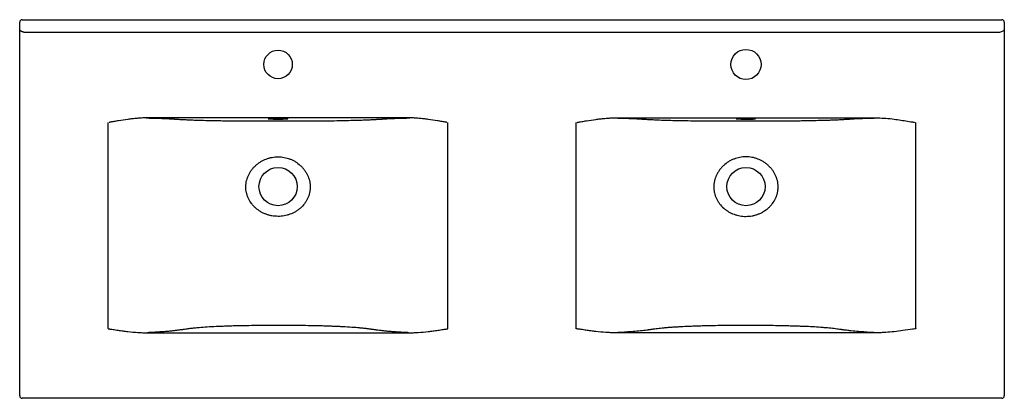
# Model space of a CAD drawing. Header units: millimetres. Extents: x 4402.57 to 4403.78, y 2695.63 to 2696.1.
import ezdxf

# ---------------------------------------------------------------- set-up
doc = ezdxf.new("R2010")
doc.units = ezdxf.units.MM
doc.layers.add('SANINDUSA', color=3, linetype='Continuous')

msp = doc.modelspace()

# ---------------------------------------------------------------- linework, layer by layer
at = {"layer": 'SANINDUSA'}
for p, q in [((4402.5691, 2696.0842), (4402.5691, 2696.0931)), ((4402.5721, 2696.0961), (4403.7761, 2696.0961)), ((4403.7791, 2696.0931), (4403.7791, 2696.0842)), ((4402.5691, 2696.0782), (4402.5691, 2696.0842)), ((4402.5691, 2695.6341), (4402.5691, 2696.0782)), ((4403.7721, 2696.0805), (4402.5761, 2696.0805)), ((4403.7791, 2696.0842), (4403.7791, 2696.0782)), ((4403.7791, 2696.0782), (4403.7791, 2695.6341)), ((4402.6778, 2695.7166), (4402.6778, 2695.9698)), ((4403.0486, 2695.9754), (4402.7245, 2695.9754)), ((4403.0954, 2695.7165), (4403.0954, 2695.9698)), ((4403.2528, 2695.7166), (4403.2528, 2695.9698)), ((4403.2995, 2695.9754), (4403.6237, 2695.9754)), ((4403.6704, 2695.7166), (4403.6704, 2695.9698)), ((4402.7263, 2695.7116), (4403.0469, 2695.7116)), ((4403.6219, 2695.7116), (4403.3013, 2695.7116)), ((4403.7761, 2695.6311), (4402.5721, 2695.6311))]:
    msp.add_line(p, q, dxfattribs=at)
at = {"layer": 'SANINDUSA', "flags": 128}
for points in [[(4402.8746, 2695.9745), (4402.8748, 2695.9745), (4402.8753, 2695.9746), (4402.8762, 2695.9746), (4402.8774, 2695.9747), (4402.8789, 2695.9748), (4402.8806, 2695.9748), (4402.8825, 2695.9748), (4402.8845, 2695.9749), (4402.8866, 2695.9749), (4402.8887, 2695.9749), (4402.8907, 2695.9748), (4402.8926, 2695.9748), (4402.8943, 2695.9748), (4402.8958, 2695.9747), (4402.897, 2695.9746), (4402.8978, 2695.9746), (4402.8984, 2695.9745), (4402.8985, 2695.9745)], [(4403.4735, 2695.9745), (4403.4734, 2695.9745), (4403.4728, 2695.9746), (4403.472, 2695.9746), (4403.4708, 2695.9747), (4403.4693, 2695.9748), (4403.4676, 2695.9748), (4403.4657, 2695.9748), (4403.4637, 2695.9749), (4403.4616, 2695.9749), (4403.4595, 2695.9749), (4403.4575, 2695.9748), (4403.4556, 2695.9748), (4403.4539, 2695.9748), (4403.4524, 2695.9747), (4403.4512, 2695.9746), (4403.4503, 2695.9746), (4403.4498, 2695.9745), (4403.4496, 2695.9745)]]:
    msp.add_lwpolyline(points, dxfattribs=at)
at = {"layer": 'SANINDUSA'}
for centre, radius in [((4402.8866, 2696.0411), 0.0175), ((4403.4616, 2696.0411), 0.0185), ((4402.8866, 2695.8911), 0.0235), ((4403.4616, 2695.8911), 0.0235)]:
    msp.add_circle(centre, radius, dxfattribs=at)
for centre, radius, start, end in [((4402.5721, 2696.0931), 0.003, 90, 180), ((4403.7761, 2696.0931), 0.003, 0, 90), ((4402.8837, 2696.0773), 0.1033, 264.9681, 271.5642), ((4402.8893, 2696.0749), 0.1009, 268.4516, 275.2558), ((4403.459, 2696.0843), 0.1103, 265.1723, 271.3492), ((4403.4644, 2696.0779), 0.104, 268.4514, 275.0005), ((4402.5721, 2695.6341), 0.003, 180, 270), ((4403.7761, 2695.6341), 0.003, 270, 0)]:
    msp.add_arc(centre, radius, start, end, dxfattribs=at)
for points, knots in [([(4402.5761, 2696.0805), (4402.5758, 2696.0805), (4402.5756, 2696.0805), (4402.5752, 2696.0805), (4402.5749, 2696.0805), (4402.5742, 2696.0806), (4402.5738, 2696.0807), (4402.573, 2696.0809), (4402.5725, 2696.0811), (4402.5718, 2696.0814), (4402.5714, 2696.0816), (4402.5709, 2696.0818), (4402.5708, 2696.0819), (4402.5705, 2696.0821), (4402.5704, 2696.0822), (4402.57, 2696.0825), (4402.5698, 2696.0828), (4402.5695, 2696.0831), (4402.5694, 2696.0832), (4402.5693, 2696.0834), (4402.5693, 2696.0835), (4402.5691, 2696.0838), (4402.5691, 2696.084), (4402.5691, 2696.0842)], [0, 0, 0, 0, 0.0625, 0.0625, 0.125, 0.125, 0.25, 0.25, 0.375, 0.375, 0.5, 0.5, 0.5625, 0.5625, 0.625, 0.625, 0.75, 0.75, 0.8125, 0.8125, 0.875, 0.875, 1, 1, 1, 1]), ([(4403.7791, 2696.0842), (4403.7791, 2696.0842), (4403.7791, 2696.0839), (4403.7788, 2696.0831), (4403.7775, 2696.0819), (4403.7755, 2696.081), (4403.7736, 2696.0805), (4403.7724, 2696.0805), (4403.7721, 2696.0805)], [0, 0, 0, 0, 0.001772, 0.230859, 0.45918, 0.687219, 0.905735, 1, 1, 1, 1]), ([(4402.7245, 2695.9754), (4402.724, 2695.9754), (4402.7235, 2695.9754), (4402.7226, 2695.9754), (4402.7221, 2695.9754), (4402.7207, 2695.9754), (4402.7198, 2695.9753), (4402.717, 2695.9752), (4402.7151, 2695.9751), (4402.7114, 2695.9747), (4402.7095, 2695.9745), (4402.7057, 2695.9741), (4402.7038, 2695.9739), (4402.6982, 2695.9731), (4402.6944, 2695.9725), (4402.6887, 2695.9716), (4402.6868, 2695.9713), (4402.6839, 2695.9708), (4402.6829, 2695.9707), (4402.6815, 2695.9704), (4402.681, 2695.9703), (4402.6803, 2695.9702), (4402.6801, 2695.9702), (4402.6797, 2695.9701), (4402.6796, 2695.97), (4402.6794, 2695.97), (4402.6794, 2695.97), (4402.6793, 2695.9699), (4402.6793, 2695.9699), (4402.6792, 2695.9699), (4402.6792, 2695.9699), (4402.6792, 2695.9699), (4402.6792, 2695.9698), (4402.6792, 2695.9698)], [0, 0, 0, 0, 0.03125, 0.03125, 0.0625, 0.0625, 0.125, 0.125, 0.25, 0.25, 0.375, 0.375, 0.5, 0.5, 0.75, 0.75, 0.875, 0.875, 0.9375, 0.9375, 0.96875, 0.96875, 0.984375, 0.984375, 0.992188, 0.992188, 0.996094, 0.996094, 0.998047, 0.998047, 0.999023, 0.999023, 1, 1, 1, 1]), ([(4402.7245, 2695.9754), (4402.7247, 2695.9754), (4402.7253, 2695.9754), (4402.726, 2695.9754), (4402.7268, 2695.9754), (4402.7276, 2695.9754), (4402.7284, 2695.9753), (4402.7291, 2695.9753), (4402.7299, 2695.9753), (4402.7306, 2695.9753), (4402.7314, 2695.9753), (4402.7321, 2695.9752), (4402.7329, 2695.9752), (4402.7336, 2695.9752), (4402.7343, 2695.9752), (4402.735, 2695.9752), (4402.7374, 2695.9751), (4402.7412, 2695.975), (4402.7461, 2695.9748), (4402.7507, 2695.9746), (4402.7542, 2695.9744), (4402.7567, 2695.9743), (4402.7582, 2695.9742), (4402.7593, 2695.9741), (4402.7601, 2695.974), (4402.7607, 2695.974), (4402.7612, 2695.974), (4402.7618, 2695.9739), (4402.7624, 2695.9739), (4402.7632, 2695.9738), (4402.764, 2695.9738), (4402.7651, 2695.9737), (4402.7665, 2695.9736), (4402.7692, 2695.9735), (4402.7731, 2695.9733), (4402.7787, 2695.973), (4402.7859, 2695.9728), (4402.7949, 2695.9725), (4402.8049, 2695.9723), (4402.8142, 2695.9721), (4402.8225, 2695.972), (4402.8296, 2695.9719), (4402.8353, 2695.9719), (4402.8397, 2695.9719), (4402.845, 2695.9718), (4402.8511, 2695.9718), (4402.8602, 2695.9718), (4402.8716, 2695.9717), (4402.8854, 2695.9717), (4402.8992, 2695.9717), (4402.9106, 2695.9718), (4402.9197, 2695.9718), (4402.9266, 2695.9718), (4402.9333, 2695.9719), (4402.9421, 2695.9719), (4402.9526, 2695.972), (4402.9647, 2695.9722), (4402.9761, 2695.9725), (4402.9853, 2695.9727), (4402.9927, 2695.973), (4402.9984, 2695.9732), (4403.0028, 2695.9734), (4403.006, 2695.9736), (4403.0082, 2695.9737), (4403.0099, 2695.9738), (4403.0111, 2695.9739), (4403.0119, 2695.974), (4403.0126, 2695.974), (4403.0131, 2695.974), (4403.0136, 2695.9741), (4403.0141, 2695.9741), (4403.0147, 2695.9741), (4403.0153, 2695.9742), (4403.0159, 2695.9742), (4403.0165, 2695.9743), (4403.018, 2695.9743), (4403.0204, 2695.9745), (4403.0239, 2695.9747), (4403.0278, 2695.9748), (4403.0319, 2695.975), (4403.0352, 2695.9751), (4403.0375, 2695.9751), (4403.0389, 2695.9752), (4403.0402, 2695.9752), (4403.0416, 2695.9753), (4403.043, 2695.9753), (4403.0444, 2695.9753), (4403.0458, 2695.9754), (4403.0472, 2695.9754), (4403.0482, 2695.9754), (4403.0486, 2695.9754)], [0, 0, 0, 0, 0.002237, 0.004474, 0.006711, 0.008948, 0.011186, 0.013425, 0.015664, 0.017905, 0.020148, 0.022392, 0.024639, 0.026888, 0.029139, 0.031393, 0.033651, 0.051145, 0.068758, 0.086604, 0.10479, 0.113624, 0.122707, 0.126984, 0.131719, 0.134514, 0.137309, 0.140103, 0.143914, 0.147848, 0.151906, 0.156087, 0.164098, 0.171951, 0.193435, 0.214629, 0.235675, 0.267903, 0.300098, 0.321482, 0.342999, 0.364801, 0.374765, 0.385617, 0.397369, 0.413784, 0.430585, 0.463753, 0.497237, 0.530636, 0.563663, 0.580431, 0.596921, 0.614464, 0.62979, 0.662091, 0.693815, 0.725813, 0.757811, 0.779071, 0.800432, 0.822042, 0.832489, 0.843244, 0.854321, 0.858161, 0.862449, 0.86691, 0.869854, 0.871281, 0.874447, 0.877562, 0.880627, 0.883641, 0.886606, 0.88952, 0.904634, 0.919458, 0.934052, 0.948475, 0.96279, 0.96696, 0.971118, 0.975264, 0.979401, 0.98353, 0.987653, 0.991771, 0.995886, 1, 1, 1, 1]), ([(4403.0938, 2695.9698), (4403.0938, 2695.9698), (4403.0939, 2695.9699), (4403.0939, 2695.9699), (4403.0938, 2695.9699), (4403.0938, 2695.9699), (4403.0938, 2695.9699), (4403.0937, 2695.97), (4403.0936, 2695.97), (4403.0935, 2695.97), (4403.0933, 2695.9701), (4403.093, 2695.9702), (4403.0928, 2695.9702), (4403.092, 2695.9703), (4403.0916, 2695.9704), (4403.0901, 2695.9707), (4403.0892, 2695.9708), (4403.0863, 2695.9713), (4403.0844, 2695.9716), (4403.0787, 2695.9725), (4403.0749, 2695.9731), (4403.0693, 2695.9739), (4403.0674, 2695.9741), (4403.0636, 2695.9745), (4403.0617, 2695.9747), (4403.058, 2695.9751), (4403.0561, 2695.9752), (4403.0533, 2695.9753), (4403.0524, 2695.9754), (4403.051, 2695.9754), (4403.0505, 2695.9754), (4403.0498, 2695.9754), (4403.0496, 2695.9754), (4403.0492, 2695.9754), (4403.0491, 2695.9754), (4403.0489, 2695.9754), (4403.0488, 2695.9754), (4403.0486, 2695.9754)], [0, 0, 0, 0, 0.000977, 0.000977, 0.001953, 0.001953, 0.003906, 0.003906, 0.007812, 0.007812, 0.015625, 0.015625, 0.03125, 0.03125, 0.0625, 0.0625, 0.125, 0.125, 0.25, 0.25, 0.5, 0.5, 0.625, 0.625, 0.75, 0.75, 0.875, 0.875, 0.9375, 0.9375, 0.96875, 0.96875, 0.984375, 0.984375, 0.992187, 0.992187, 1, 1, 1, 1]), ([(4403.2543, 2695.9698), (4403.2543, 2695.9698), (4403.2543, 2695.9699), (4403.2543, 2695.9699), (4403.2543, 2695.9699), (4403.2543, 2695.9699), (4403.2544, 2695.9699), (4403.2544, 2695.97), (4403.2545, 2695.97), (4403.2547, 2695.97), (4403.2548, 2695.9701), (4403.2551, 2695.9702), (4403.2554, 2695.9702), (4403.2561, 2695.9703), (4403.2566, 2695.9704), (4403.258, 2695.9707), (4403.2589, 2695.9708), (4403.2618, 2695.9713), (4403.2637, 2695.9716), (4403.2694, 2695.9725), (4403.2732, 2695.9731), (4403.2789, 2695.9739), (4403.2808, 2695.9741), (4403.2845, 2695.9745), (4403.2864, 2695.9747), (4403.2902, 2695.9751), (4403.292, 2695.9752), (4403.2948, 2695.9753), (4403.2958, 2695.9754), (4403.2972, 2695.9754), (4403.2976, 2695.9754), (4403.2983, 2695.9754), (4403.2986, 2695.9754), (4403.2989, 2695.9754), (4403.299, 2695.9754), (4403.2993, 2695.9754), (4403.2994, 2695.9754), (4403.2995, 2695.9754)], [0, 0, 0, 0, 0.000977, 0.000977, 0.001953, 0.001953, 0.003906, 0.003906, 0.007813, 0.007813, 0.015625, 0.015625, 0.03125, 0.03125, 0.0625, 0.0625, 0.125, 0.125, 0.25, 0.25, 0.5, 0.5, 0.625, 0.625, 0.75, 0.75, 0.875, 0.875, 0.9375, 0.9375, 0.96875, 0.96875, 0.984375, 0.984375, 0.992187, 0.992187, 1, 1, 1, 1]), ([(4403.2995, 2695.9754), (4403.3015, 2695.9754), (4403.3036, 2695.9753), (4403.3075, 2695.9752), (4403.3094, 2695.9752), (4403.3122, 2695.9751), (4403.3131, 2695.9751), (4403.3148, 2695.975), (4403.3157, 2695.975), (4403.3182, 2695.9749), (4403.3214, 2695.9748), (4403.3243, 2695.9746), (4403.327, 2695.9745), (4403.3283, 2695.9744), (4403.3302, 2695.9743), (4403.3308, 2695.9743), (4403.332, 2695.9742), (4403.3325, 2695.9742), (4403.3334, 2695.9741), (4403.3337, 2695.9741), (4403.3342, 2695.9741), (4403.3345, 2695.9741), (4403.335, 2695.974), (4403.3353, 2695.974), (4403.3357, 2695.974), (4403.3358, 2695.974), (4403.336, 2695.974), (4403.3361, 2695.974), (4403.3365, 2695.9739), (4403.3367, 2695.9739), (4403.3372, 2695.9739), (4403.3374, 2695.9739), (4403.3379, 2695.9738), (4403.3382, 2695.9738), (4403.3387, 2695.9738), (4403.3389, 2695.9738), (4403.3402, 2695.9737), (4403.3412, 2695.9736), (4403.3445, 2695.9734), (4403.3468, 2695.9733), (4403.3507, 2695.9732), (4403.352, 2695.9731), (4403.3547, 2695.973), (4403.3562, 2695.9729), (4403.3605, 2695.9728), (4403.3636, 2695.9727), (4403.37, 2695.9725), (4403.3742, 2695.9724), (4403.3787, 2695.9723), (4403.3805, 2695.9723), (4403.3814, 2695.9723), (4403.3841, 2695.9722), (4403.386, 2695.9722), (4403.3916, 2695.9721), (4403.3955, 2695.972), (4403.4013, 2695.972), (4403.4033, 2695.972), (4403.4073, 2695.9719), (4403.4093, 2695.9719), (4403.4124, 2695.9719), (4403.4134, 2695.9719), (4403.4155, 2695.9719), (4403.4166, 2695.9718), (4403.4187, 2695.9718), (4403.4197, 2695.9718), (4403.4219, 2695.9718), (4403.4229, 2695.9718), (4403.4282, 2695.9718), (4403.4325, 2695.9718), (4403.4453, 2695.9717), (4403.4538, 2695.9717), (4403.4667, 2695.9717), (4403.4709, 2695.9717), (4403.4774, 2695.9717), (4403.4795, 2695.9717), (4403.4838, 2695.9718), (4403.486, 2695.9718), (4403.4924, 2695.9718), (4403.4966, 2695.9718), (4403.503, 2695.9718), (4403.5051, 2695.9718), (4403.5082, 2695.9719), (4403.5092, 2695.9719), (4403.5113, 2695.9719), (4403.5123, 2695.9719), (4403.5143, 2695.9719), (4403.5153, 2695.9719), (4403.5173, 2695.9719), (4403.5184, 2695.9719), (4403.5214, 2695.972), (4403.5233, 2695.972), (4403.5273, 2695.972), (4403.5293, 2695.9721), (4403.5331, 2695.9721), (4403.5351, 2695.9721), (4403.5407, 2695.9722), (4403.5443, 2695.9723), (4403.5513, 2695.9725), (4403.5546, 2695.9726), (4403.5594, 2695.9727), (4403.561, 2695.9727), (4403.5633, 2695.9728), (4403.5641, 2695.9728), (4403.5655, 2695.9729), (4403.5663, 2695.9729), (4403.5698, 2695.973), (4403.5725, 2695.9732), (4403.5762, 2695.9733), (4403.5773, 2695.9734), (4403.5796, 2695.9735), (4403.5807, 2695.9736), (4403.5828, 2695.9737), (4403.5838, 2695.9737), (4403.585, 2695.9738), (4403.5853, 2695.9738), (4403.5857, 2695.9739), (4403.586, 2695.9739), (4403.5867, 2695.9739), (4403.5871, 2695.974), (4403.5879, 2695.974), (4403.5881, 2695.974), (4403.5887, 2695.9741), (4403.5889, 2695.9741), (4403.5897, 2695.9741), (4403.5903, 2695.9742), (4403.592, 2695.9743), (4403.5932, 2695.9744), (4403.5969, 2695.9746), (4403.5996, 2695.9747), (4403.6056, 2695.9749), (4403.6089, 2695.975), (4403.6133, 2695.9752), (4403.6142, 2695.9752), (4403.6161, 2695.9752), (4403.617, 2695.9753), (4403.6198, 2695.9753), (4403.6217, 2695.9754), (4403.6237, 2695.9754)], [0, 0, 0, 0, 0.015625, 0.015625, 0.03125, 0.03125, 0.039062, 0.039062, 0.046875, 0.046875, 0.0625, 0.078125, 0.078125, 0.09375, 0.09375, 0.101563, 0.101563, 0.109375, 0.109375, 0.113281, 0.113281, 0.117188, 0.117188, 0.121094, 0.121094, 0.123047, 0.123047, 0.125, 0.125, 0.128906, 0.128906, 0.132813, 0.132813, 0.136719, 0.136719, 0.140625, 0.140625, 0.15625, 0.15625, 0.1875, 0.1875, 0.203125, 0.203125, 0.21875, 0.21875, 0.25, 0.25, 0.28125, 0.289062, 0.289062, 0.296875, 0.296875, 0.3125, 0.3125, 0.34375, 0.34375, 0.359375, 0.359375, 0.375, 0.375, 0.382812, 0.382812, 0.390625, 0.390625, 0.398437, 0.398437, 0.40625, 0.40625, 0.4375, 0.4375, 0.5, 0.5, 0.53125, 0.53125, 0.546875, 0.546875, 0.5625, 0.5625, 0.59375, 0.59375, 0.609375, 0.609375, 0.617188, 0.617188, 0.625, 0.625, 0.632813, 0.632813, 0.640625, 0.640625, 0.65625, 0.65625, 0.671875, 0.671875, 0.6875, 0.6875, 0.71875, 0.71875, 0.75, 0.75, 0.765625, 0.765625, 0.773438, 0.773438, 0.78125, 0.78125, 0.8125, 0.8125, 0.828125, 0.828125, 0.84375, 0.84375, 0.859375, 0.859375, 0.863281, 0.863281, 0.867188, 0.867188, 0.875, 0.875, 0.878906, 0.878906, 0.882813, 0.882813, 0.890625, 0.890625, 0.90625, 0.90625, 0.9375, 0.9375, 0.96875, 0.96875, 0.976563, 0.976563, 0.984375, 0.984375, 1, 1, 1, 1]), ([(4403.6237, 2695.9754), (4403.6237, 2695.9754), (4403.627, 2695.9754), (4403.6336, 2695.9752), (4403.6431, 2695.9741), (4403.6519, 2695.9728), (4403.6588, 2695.9717), (4403.6642, 2695.9708), (4403.6669, 2695.9704), (4403.6684, 2695.9701), (4403.6686, 2695.97), (4403.6688, 2695.97), (4403.6689, 2695.9699), (4403.6689, 2695.9699), (4403.6689, 2695.9699), (4403.6689, 2695.9699), (4403.6689, 2695.9699), (4403.6689, 2695.9698), (4403.6689, 2695.9698), (4403.6689, 2695.9698), (4403.6689, 2695.9698)], [0, 0, 0, 0, 0.0000013, 0.2218834, 0.4439381, 0.6264213, 0.8089107, 0.893751, 0.9796118, 0.9871212, 0.9919641, 0.9962796, 0.997694, 0.9985737, 0.9988075, 0.9990884, 0.9993702, 0.9994325, 0.9999007, 1, 1, 1, 1]), ([(4402.8866, 2695.8545), (4402.8891, 2695.8545), (4402.8916, 2695.8547), (4402.8952, 2695.8554), (4402.8964, 2695.8557), (4402.8982, 2695.8561), (4402.8988, 2695.8563), (4402.9, 2695.8567), (4402.9006, 2695.8569), (4402.9035, 2695.858), (4402.9058, 2695.859), (4402.909, 2695.8609), (4402.91, 2695.8616), (4402.9115, 2695.8627), (4402.912, 2695.8631), (4402.913, 2695.8638), (4402.9135, 2695.8642), (4402.9158, 2695.8663), (4402.9175, 2695.8681), (4402.9197, 2695.871), (4402.9204, 2695.872), (4402.9214, 2695.8736), (4402.9217, 2695.8742), (4402.9223, 2695.8753), (4402.9226, 2695.8758), (4402.9239, 2695.8786), (4402.9248, 2695.881), (4402.9254, 2695.884), (4402.9256, 2695.8846), (4402.9258, 2695.8858), (4402.9258, 2695.8865), (4402.9261, 2695.8883), (4402.9261, 2695.8896), (4402.9261, 2695.8921), (4402.926, 2695.8933), (4402.9258, 2695.8951), (4402.9257, 2695.8958), (4402.9255, 2695.897), (4402.9254, 2695.8976), (4402.9246, 2695.9007), (4402.9238, 2695.903), (4402.9225, 2695.9058), (4402.9222, 2695.9064), (4402.9216, 2695.9075), (4402.9213, 2695.908), (4402.9203, 2695.9096), (4402.9196, 2695.9106), (4402.9181, 2695.9126), (4402.9173, 2695.9136), (4402.9161, 2695.9149), (4402.9157, 2695.9154), (4402.9148, 2695.9163), (4402.9143, 2695.9167), (4402.912, 2695.9188), (4402.91, 2695.9203), (4402.9069, 2695.9223), (4402.9058, 2695.9229), (4402.9041, 2695.9237), (4402.9035, 2695.924), (4402.9024, 2695.9245), (4402.9018, 2695.9247), (4402.8989, 2695.9258), (4402.8965, 2695.9265), (4402.8929, 2695.9272), (4402.8916, 2695.9274), (4402.8891, 2695.9276), (4402.8879, 2695.9277), (4402.8842, 2695.9277), (4402.8817, 2695.9275), (4402.8786, 2695.9269), (4402.878, 2695.9268), (4402.8768, 2695.9265), (4402.8762, 2695.9263), (4402.8744, 2695.9258), (4402.8732, 2695.9254), (4402.8697, 2695.9241), (4402.8675, 2695.923), (4402.8649, 2695.9214), (4402.8643, 2695.921), (4402.8633, 2695.9203), (4402.8628, 2695.92), (4402.8613, 2695.9188), (4402.8603, 2695.9181), (4402.8585, 2695.9164), (4402.8576, 2695.9155), (4402.8559, 2695.9137), (4402.8551, 2695.9128), (4402.8529, 2695.9098), (4402.8516, 2695.9076), (4402.85, 2695.9043), (4402.8495, 2695.9032), (4402.8489, 2695.9014), (4402.8487, 2695.9008), (4402.8483, 2695.8996), (4402.8481, 2695.899), (4402.8474, 2695.896), (4402.8471, 2695.8935), (4402.847, 2695.8904), (4402.8471, 2695.8898), (4402.8471, 2695.8886), (4402.8471, 2695.8879), (4402.8473, 2695.8861), (4402.8475, 2695.8848), (4402.8481, 2695.8824), (4402.8484, 2695.8812), (4402.849, 2695.8794), (4402.8492, 2695.8789), (4402.8497, 2695.8777), (4402.8499, 2695.8771), (4402.8513, 2695.8743), (4402.8526, 2695.8722), (4402.8544, 2695.8697), (4402.8548, 2695.8692), (4402.8556, 2695.8682), (4402.856, 2695.8678), (4402.8573, 2695.8664), (4402.8582, 2695.8655), (4402.861, 2695.8631), (4402.863, 2695.8616), (4402.8657, 2695.86), (4402.8663, 2695.8597), (4402.8674, 2695.8591), (4402.8679, 2695.8588), (4402.8696, 2695.858), (4402.8707, 2695.8576), (4402.8731, 2695.8567), (4402.8742, 2695.8563), (4402.876, 2695.8558), (4402.8767, 2695.8557), (4402.8779, 2695.8554), (4402.8785, 2695.8553), (4402.8803, 2695.855), (4402.8816, 2695.8548), (4402.8841, 2695.8546), (4402.8853, 2695.8545), (4402.8866, 2695.8545)], [0, 0, 0, 0, 0.03125, 0.03125, 0.046875, 0.046875, 0.054687, 0.054687, 0.0625, 0.0625, 0.09375, 0.09375, 0.109375, 0.109375, 0.117187, 0.117187, 0.125, 0.125, 0.15625, 0.15625, 0.171875, 0.171875, 0.179687, 0.179687, 0.1875, 0.1875, 0.21875, 0.21875, 0.226562, 0.226562, 0.234375, 0.234375, 0.25, 0.25, 0.265625, 0.265625, 0.273437, 0.273437, 0.28125, 0.28125, 0.3125, 0.3125, 0.320312, 0.320312, 0.328125, 0.328125, 0.34375, 0.34375, 0.359375, 0.359375, 0.367187, 0.367187, 0.375, 0.375, 0.40625, 0.40625, 0.421875, 0.421875, 0.429687, 0.429687, 0.4375, 0.4375, 0.46875, 0.46875, 0.484375, 0.484375, 0.5, 0.5, 0.53125, 0.53125, 0.539062, 0.539062, 0.546875, 0.546875, 0.5625, 0.5625, 0.59375, 0.59375, 0.601562, 0.601562, 0.609375, 0.609375, 0.625, 0.625, 0.640625, 0.640625, 0.65625, 0.65625, 0.6875, 0.6875, 0.703125, 0.703125, 0.710938, 0.710938, 0.71875, 0.71875, 0.75, 0.75, 0.757812, 0.757812, 0.765625, 0.765625, 0.78125, 0.78125, 0.796875, 0.796875, 0.804687, 0.804687, 0.8125, 0.8125, 0.84375, 0.84375, 0.851562, 0.851562, 0.859375, 0.859375, 0.875, 0.875, 0.90625, 0.90625, 0.914062, 0.914062, 0.921875, 0.921875, 0.9375, 0.9375, 0.953125, 0.953125, 0.960938, 0.960938, 0.96875, 0.96875, 0.984375, 0.984375, 1, 1, 1, 1]), ([(4403.4616, 2695.8545), (4403.4591, 2695.8545), (4403.4566, 2695.8547), (4403.4529, 2695.8554), (4403.4517, 2695.8557), (4403.4499, 2695.8561), (4403.4493, 2695.8563), (4403.4482, 2695.8567), (4403.4476, 2695.8569), (4403.4446, 2695.858), (4403.4424, 2695.859), (4403.4392, 2695.8609), (4403.4382, 2695.8616), (4403.4367, 2695.8627), (4403.4362, 2695.8631), (4403.4352, 2695.8638), (4403.4347, 2695.8642), (4403.4324, 2695.8663), (4403.4307, 2695.8681), (4403.4284, 2695.871), (4403.4277, 2695.872), (4403.4267, 2695.8736), (4403.4264, 2695.8742), (4403.4258, 2695.8753), (4403.4256, 2695.8758), (4403.4242, 2695.8786), (4403.4234, 2695.881), (4403.4227, 2695.884), (4403.4226, 2695.8846), (4403.4224, 2695.8858), (4403.4223, 2695.8865), (4403.4221, 2695.8883), (4403.422, 2695.8896), (4403.4221, 2695.8921), (4403.4221, 2695.8933), (4403.4224, 2695.8951), (4403.4225, 2695.8958), (4403.4227, 2695.897), (4403.4228, 2695.8976), (4403.4235, 2695.9007), (4403.4244, 2695.903), (4403.4257, 2695.9058), (4403.426, 2695.9064), (4403.4266, 2695.9075), (4403.4269, 2695.908), (4403.4278, 2695.9096), (4403.4285, 2695.9106), (4403.43, 2695.9126), (4403.4308, 2695.9136), (4403.4321, 2695.9149), (4403.4325, 2695.9154), (4403.4334, 2695.9163), (4403.4338, 2695.9167), (4403.4362, 2695.9188), (4403.4381, 2695.9203), (4403.4413, 2695.9223), (4403.4424, 2695.9229), (4403.4441, 2695.9237), (4403.4446, 2695.924), (4403.4458, 2695.9245), (4403.4464, 2695.9247), (4403.4493, 2695.9258), (4403.4516, 2695.9265), (4403.4553, 2695.9272), (4403.4565, 2695.9274), (4403.459, 2695.9276), (4403.4603, 2695.9277), (4403.464, 2695.9277), (4403.4665, 2695.9275), (4403.4695, 2695.9269), (4403.4701, 2695.9268), (4403.4714, 2695.9265), (4403.472, 2695.9263), (4403.4738, 2695.9258), (4403.475, 2695.9254), (4403.4784, 2695.9241), (4403.4806, 2695.923), (4403.4833, 2695.9214), (4403.4838, 2695.921), (4403.4849, 2695.9203), (4403.4854, 2695.92), (4403.4869, 2695.9188), (4403.4878, 2695.9181), (4403.4897, 2695.9164), (4403.4905, 2695.9155), (4403.4922, 2695.9137), (4403.493, 2695.9128), (4403.4953, 2695.9098), (4403.4966, 2695.9076), (4403.4982, 2695.9043), (4403.4987, 2695.9032), (4403.4993, 2695.9014), (4403.4995, 2695.9008), (4403.4999, 2695.8996), (4403.5, 2695.899), (4403.5008, 2695.896), (4403.5011, 2695.8935), (4403.5011, 2695.8904), (4403.5011, 2695.8898), (4403.5011, 2695.8886), (4403.501, 2695.8879), (4403.5008, 2695.8861), (4403.5006, 2695.8848), (4403.5001, 2695.8824), (4403.4998, 2695.8812), (4403.4992, 2695.8794), (4403.4989, 2695.8789), (4403.4985, 2695.8777), (4403.4982, 2695.8771), (4403.4969, 2695.8743), (4403.4956, 2695.8722), (4403.4937, 2695.8697), (4403.4933, 2695.8692), (4403.4925, 2695.8682), (4403.4921, 2695.8678), (4403.4908, 2695.8664), (4403.4899, 2695.8655), (4403.4872, 2695.8631), (4403.4851, 2695.8616), (4403.4824, 2695.86), (4403.4819, 2695.8597), (4403.4808, 2695.8591), (4403.4802, 2695.8588), (4403.4786, 2695.858), (4403.4774, 2695.8576), (4403.4751, 2695.8567), (4403.4739, 2695.8563), (4403.4721, 2695.8558), (4403.4715, 2695.8557), (4403.4703, 2695.8554), (4403.4697, 2695.8553), (4403.4678, 2695.855), (4403.4666, 2695.8548), (4403.4641, 2695.8546), (4403.4628, 2695.8545), (4403.4616, 2695.8545)], [0, 0, 0, 0, 0.03125, 0.03125, 0.046875, 0.046875, 0.054688, 0.054688, 0.0625, 0.0625, 0.09375, 0.09375, 0.109375, 0.109375, 0.117188, 0.117188, 0.125, 0.125, 0.15625, 0.15625, 0.171875, 0.171875, 0.179688, 0.179688, 0.1875, 0.1875, 0.21875, 0.21875, 0.226563, 0.226563, 0.234375, 0.234375, 0.25, 0.25, 0.265625, 0.265625, 0.273438, 0.273438, 0.28125, 0.28125, 0.3125, 0.3125, 0.320313, 0.320313, 0.328125, 0.328125, 0.34375, 0.34375, 0.359375, 0.359375, 0.367188, 0.367188, 0.375, 0.375, 0.40625, 0.40625, 0.421875, 0.421875, 0.429688, 0.429688, 0.4375, 0.4375, 0.46875, 0.46875, 0.484375, 0.484375, 0.5, 0.5, 0.53125, 0.53125, 0.539063, 0.539063, 0.546875, 0.546875, 0.5625, 0.5625, 0.59375, 0.59375, 0.601563, 0.601563, 0.609375, 0.609375, 0.625, 0.625, 0.640625, 0.640625, 0.65625, 0.65625, 0.6875, 0.6875, 0.703125, 0.703125, 0.710938, 0.710938, 0.71875, 0.71875, 0.75, 0.75, 0.757813, 0.757813, 0.765625, 0.765625, 0.78125, 0.78125, 0.796875, 0.796875, 0.804688, 0.804688, 0.8125, 0.8125, 0.84375, 0.84375, 0.851563, 0.851563, 0.859375, 0.859375, 0.875, 0.875, 0.90625, 0.90625, 0.914063, 0.914063, 0.921875, 0.921875, 0.9375, 0.9375, 0.953125, 0.953125, 0.960938, 0.960938, 0.96875, 0.96875, 0.984375, 0.984375, 1, 1, 1, 1]), ([(4402.6778, 2695.7166), (4402.6777, 2695.7166), (4402.6778, 2695.7166), (4402.6778, 2695.7165), (4402.6778, 2695.7165), (4402.6778, 2695.7165), (4402.6778, 2695.7165), (4402.6779, 2695.7165), (4402.6779, 2695.7165), (4402.678, 2695.7165), (4402.678, 2695.7165), (4402.6782, 2695.7164), (4402.6784, 2695.7164), (4402.6787, 2695.7163), (4402.679, 2695.7163), (4402.6798, 2695.7162), (4402.6803, 2695.7161), (4402.6818, 2695.7159), (4402.6828, 2695.7157), (4402.6859, 2695.7153), (4402.6879, 2695.715), (4402.692, 2695.7144), (4402.694, 2695.7141), (4402.6981, 2695.7136), (4402.7001, 2695.7133), (4402.7062, 2695.7126), (4402.7102, 2695.7122), (4402.7163, 2695.7118), (4402.7183, 2695.7117), (4402.7213, 2695.7116), (4402.7223, 2695.7116), (4402.7238, 2695.7116), (4402.7243, 2695.7116), (4402.725, 2695.7116), (4402.7254, 2695.7116), (4402.7258, 2695.7116), (4402.726, 2695.7116), (4402.7262, 2695.7116), (4402.7263, 2695.7116)], [0, 0, 0, 0, 0.000488, 0.000488, 0.000977, 0.000977, 0.001953, 0.001953, 0.003906, 0.003906, 0.007813, 0.007813, 0.015625, 0.015625, 0.03125, 0.03125, 0.0625, 0.0625, 0.125, 0.125, 0.25, 0.25, 0.375, 0.375, 0.5, 0.5, 0.75, 0.75, 0.875, 0.875, 0.9375, 0.9375, 0.96875, 0.96875, 0.984375, 0.992188, 0.992188, 1, 1, 1, 1]), ([(4403.0469, 2695.7116), (4403.0466, 2695.7116), (4403.046, 2695.7117), (4403.0451, 2695.7117), (4403.0442, 2695.7118), (4403.0433, 2695.7118), (4403.0424, 2695.7118), (4403.0415, 2695.7119), (4403.0407, 2695.7119), (4403.0398, 2695.712), (4403.0389, 2695.712), (4403.0381, 2695.7121), (4403.0372, 2695.7121), (4403.0347, 2695.7123), (4403.0307, 2695.7126), (4403.0254, 2695.713), (4403.0203, 2695.7134), (4403.0156, 2695.7139), (4403.0113, 2695.7144), (4403.0081, 2695.7148), (4403.0056, 2695.7151), (4403.0041, 2695.7154), (4403.0027, 2695.7156), (4403.0018, 2695.7157), (4403.001, 2695.7158), (4403, 2695.716), (4402.9986, 2695.7161), (4402.9967, 2695.7164), (4402.9949, 2695.7166), (4402.9923, 2695.7169), (4402.9888, 2695.7173), (4402.9829, 2695.7178), (4402.9747, 2695.7184), (4402.9657, 2695.7189), (4402.958, 2695.7193), (4402.9522, 2695.7195), (4402.946, 2695.7197), (4402.9377, 2695.72), (4402.9269, 2695.7202), (4402.9139, 2695.7204), (4402.9006, 2695.7205), (4402.8872, 2695.7206), (4402.8739, 2695.7205), (4402.8605, 2695.7204), (4402.8474, 2695.7202), (4402.8366, 2695.72), (4402.8283, 2695.7198), (4402.8221, 2695.7196), (4402.8162, 2695.7193), (4402.8085, 2695.719), (4402.7993, 2695.7185), (4402.7906, 2695.7178), (4402.7836, 2695.7172), (4402.7782, 2695.7166), (4402.7736, 2695.716), (4402.7704, 2695.7156), (4402.7681, 2695.7152), (4402.7656, 2695.7149), (4402.7623, 2695.7144), (4402.758, 2695.7139), (4402.7533, 2695.7134), (4402.7482, 2695.713), (4402.7428, 2695.7126), (4402.7385, 2695.7123), (4402.7356, 2695.7121), (4402.7341, 2695.712), (4402.7326, 2695.7119), (4402.731, 2695.7119), (4402.7295, 2695.7118), (4402.7279, 2695.7117), (4402.7268, 2695.7116), (4402.7263, 2695.7116)], [0, 0, 0, 0, 0.002556, 0.005112, 0.007667, 0.010223, 0.012779, 0.015335, 0.017892, 0.02045, 0.023009, 0.02557, 0.028133, 0.030698, 0.048313, 0.066003, 0.083856, 0.101958, 0.119317, 0.137386, 0.145187, 0.155034, 0.16009, 0.164514, 0.168307, 0.171468, 0.179696, 0.187787, 0.195748, 0.203585, 0.219768, 0.235748, 0.268167, 0.30045, 0.316558, 0.332833, 0.348637, 0.365707, 0.398334, 0.431797, 0.464993, 0.498354, 0.53177, 0.565068, 0.59858, 0.631313, 0.648396, 0.664115, 0.680527, 0.696749, 0.729091, 0.761496, 0.782602, 0.804177, 0.826355, 0.842794, 0.85157, 0.860496, 0.878768, 0.896194, 0.914532, 0.932604, 0.950498, 0.968303, 0.972842, 0.977376, 0.981904, 0.986429, 0.990952, 0.995476, 1, 1, 1, 1]), ([(4403.0469, 2695.7116), (4403.0479, 2695.7116), (4403.0489, 2695.7116), (4403.0509, 2695.7116), (4403.0519, 2695.7116), (4403.0549, 2695.7117), (4403.0569, 2695.7118), (4403.0629, 2695.7122), (4403.067, 2695.7126), (4403.073, 2695.7133), (4403.0751, 2695.7136), (4403.0791, 2695.7141), (4403.0812, 2695.7144), (4403.0852, 2695.715), (4403.0873, 2695.7153), (4403.0903, 2695.7157), (4403.0913, 2695.7159), (4403.0929, 2695.7161), (4403.0934, 2695.7162), (4403.0941, 2695.7163), (4403.0944, 2695.7163), (4403.0948, 2695.7164), (4403.0949, 2695.7164), (4403.0951, 2695.7165), (4403.0951, 2695.7165), (4403.0952, 2695.7165), (4403.0953, 2695.7165), (4403.0953, 2695.7165), (4403.0953, 2695.7165), (4403.0954, 2695.7165), (4403.0954, 2695.7165), (4403.0954, 2695.7166), (4403.0954, 2695.7166), (4403.0954, 2695.7166)], [0, 0, 0, 0, 0.0625, 0.0625, 0.125, 0.125, 0.25, 0.25, 0.5, 0.5, 0.625, 0.625, 0.75, 0.75, 0.875, 0.875, 0.9375, 0.9375, 0.96875, 0.96875, 0.984375, 0.984375, 0.992187, 0.992187, 0.996094, 0.996094, 0.998047, 0.998047, 0.999023, 0.999023, 0.999512, 0.999512, 1, 1, 1, 1]), ([(4403.3013, 2695.7116), (4403.3003, 2695.7116), (4403.2993, 2695.7116), (4403.2973, 2695.7116), (4403.2963, 2695.7116), (4403.2933, 2695.7117), (4403.2913, 2695.7118), (4403.2852, 2695.7122), (4403.2812, 2695.7126), (4403.2751, 2695.7133), (4403.2731, 2695.7136), (4403.269, 2695.7141), (4403.267, 2695.7144), (4403.2629, 2695.715), (4403.2609, 2695.7153), (4403.2578, 2695.7157), (4403.2568, 2695.7159), (4403.2553, 2695.7161), (4403.2548, 2695.7162), (4403.254, 2695.7163), (4403.2538, 2695.7163), (4403.2534, 2695.7164), (4403.2533, 2695.7164), (4403.2531, 2695.7165), (4403.253, 2695.7165), (4403.2529, 2695.7165), (4403.2529, 2695.7165), (4403.2528, 2695.7165), (4403.2528, 2695.7165), (4403.2528, 2695.7165), (4403.2528, 2695.7165), (4403.2528, 2695.7166), (4403.2528, 2695.7166), (4403.2528, 2695.7166)], [0, 0, 0, 0, 0.0625, 0.0625, 0.125, 0.125, 0.25, 0.25, 0.5, 0.5, 0.625, 0.625, 0.75, 0.75, 0.875, 0.875, 0.9375, 0.9375, 0.96875, 0.96875, 0.984375, 0.984375, 0.992188, 0.992188, 0.996094, 0.996094, 0.998047, 0.998047, 0.999023, 0.999023, 0.999512, 0.999512, 1, 1, 1, 1]), ([(4403.6219, 2695.7116), (4403.6179, 2695.7118), (4403.6141, 2695.712), (4403.6086, 2695.7124), (4403.6068, 2695.7125), (4403.6042, 2695.7127), (4403.6034, 2695.7127), (4403.6017, 2695.7129), (4403.6009, 2695.7129), (4403.5968, 2695.7133), (4403.5938, 2695.7135), (4403.5896, 2695.714), (4403.5882, 2695.7141), (4403.5856, 2695.7145), (4403.5844, 2695.7146), (4403.5826, 2695.7149), (4403.582, 2695.7149), (4403.5808, 2695.7151), (4403.5802, 2695.7152), (4403.5794, 2695.7153), (4403.5791, 2695.7154), (4403.5786, 2695.7154), (4403.5783, 2695.7155), (4403.5778, 2695.7156), (4403.5775, 2695.7156), (4403.577, 2695.7157), (4403.5767, 2695.7157), (4403.5754, 2695.7159), (4403.5743, 2695.716), (4403.5721, 2695.7163), (4403.5709, 2695.7165), (4403.5673, 2695.7169), (4403.5647, 2695.7172), (4403.5613, 2695.7175), (4403.5606, 2695.7176), (4403.5591, 2695.7177), (4403.5584, 2695.7177), (4403.5562, 2695.7179), (4403.5547, 2695.718), (4403.55, 2695.7184), (4403.5468, 2695.7186), (4403.5401, 2695.719), (4403.5366, 2695.7191), (4403.5311, 2695.7194), (4403.5293, 2695.7194), (4403.5255, 2695.7196), (4403.5236, 2695.7196), (4403.5208, 2695.7197), (4403.5198, 2695.7198), (4403.5179, 2695.7198), (4403.5169, 2695.7198), (4403.514, 2695.7199), (4403.512, 2695.72), (4403.506, 2695.7201), (4403.502, 2695.7202), (4403.494, 2695.7203), (4403.4899, 2695.7204), (4403.4817, 2695.7205), (4403.4775, 2695.7205), (4403.4693, 2695.7205), (4403.4651, 2695.7206), (4403.4569, 2695.7206), (4403.4527, 2695.7205), (4403.4445, 2695.7205), (4403.4404, 2695.7205), (4403.4322, 2695.7204), (4403.4282, 2695.7203), (4403.4201, 2695.7202), (4403.4161, 2695.7201), (4403.4102, 2695.7199), (4403.4082, 2695.7199), (4403.4053, 2695.7198), (4403.4043, 2695.7198), (4403.4024, 2695.7197), (4403.4014, 2695.7197), (4403.3985, 2695.7196), (4403.3967, 2695.7195), (4403.3929, 2695.7194), (4403.3911, 2695.7193), (4403.3857, 2695.7191), (4403.3823, 2695.7189), (4403.3773, 2695.7186), (4403.3756, 2695.7185), (4403.3724, 2695.7183), (4403.3693, 2695.7181), (4403.3663, 2695.7179), (4403.3634, 2695.7176), (4403.362, 2695.7175), (4403.3579, 2695.7171), (4403.3553, 2695.7168), (4403.3518, 2695.7164), (4403.3507, 2695.7163), (4403.349, 2695.7161), (4403.3485, 2695.716), (4403.3474, 2695.7158), (4403.3469, 2695.7158), (4403.3461, 2695.7157), (4403.3458, 2695.7156), (4403.3453, 2695.7155), (4403.345, 2695.7155), (4403.3442, 2695.7154), (4403.3437, 2695.7153), (4403.3426, 2695.7151), (4403.342, 2695.7151), (4403.3411, 2695.7149), (4403.3408, 2695.7149), (4403.3402, 2695.7148), (4403.3399, 2695.7148), (4403.3384, 2695.7146), (4403.3372, 2695.7144), (4403.3346, 2695.7141), (4403.3332, 2695.714), (4403.329, 2695.7135), (4403.326, 2695.7132), (4403.3212, 2695.7128), (4403.3195, 2695.7127), (4403.3161, 2695.7125), (4403.3143, 2695.7123), (4403.3089, 2695.712), (4403.3052, 2695.7118), (4403.3013, 2695.7116)], [0, 0, 0, 0, 0.03125, 0.03125, 0.046875, 0.046875, 0.054688, 0.054688, 0.0625, 0.0625, 0.09375, 0.09375, 0.109375, 0.109375, 0.125, 0.125, 0.132813, 0.132813, 0.140625, 0.140625, 0.144531, 0.144531, 0.148438, 0.148438, 0.152344, 0.152344, 0.15625, 0.15625, 0.171875, 0.171875, 0.1875, 0.1875, 0.21875, 0.21875, 0.226563, 0.226563, 0.234375, 0.234375, 0.25, 0.25, 0.28125, 0.28125, 0.3125, 0.3125, 0.328125, 0.328125, 0.34375, 0.34375, 0.351563, 0.351563, 0.359375, 0.359375, 0.375, 0.375, 0.40625, 0.40625, 0.4375, 0.4375, 0.46875, 0.46875, 0.5, 0.5, 0.53125, 0.53125, 0.5625, 0.5625, 0.59375, 0.59375, 0.625, 0.625, 0.640625, 0.640625, 0.648438, 0.648438, 0.65625, 0.65625, 0.671875, 0.671875, 0.6875, 0.6875, 0.71875, 0.71875, 0.734375, 0.734375, 0.75, 0.765625, 0.765625, 0.78125, 0.78125, 0.8125, 0.8125, 0.828125, 0.828125, 0.835938, 0.835938, 0.84375, 0.84375, 0.847656, 0.847656, 0.851563, 0.851563, 0.859375, 0.859375, 0.867188, 0.867188, 0.871094, 0.871094, 0.875, 0.875, 0.890625, 0.890625, 0.90625, 0.90625, 0.9375, 0.9375, 0.953125, 0.953125, 0.96875, 0.96875, 1, 1, 1, 1]), ([(4403.6704, 2695.7166), (4403.6704, 2695.7166), (4403.6704, 2695.7166), (4403.6704, 2695.7166), (4403.6704, 2695.7165), (4403.6704, 2695.7165), (4403.6703, 2695.7165), (4403.6703, 2695.7165), (4403.6702, 2695.7165), (4403.67, 2695.7164), (4403.6698, 2695.7164), (4403.6694, 2695.7163), (4403.6682, 2695.7162), (4403.6632, 2695.7154), (4403.6548, 2695.7142), (4403.6438, 2695.7128), (4403.6349, 2695.712), (4403.6276, 2695.7116), (4403.6238, 2695.7116), (4403.6219, 2695.7116), (4403.6219, 2695.7116)], [0, 0, 0, 0, 0.000107, 0.000221, 0.00033, 0.000706, 0.001885, 0.003182, 0.005188, 0.008286, 0.013056, 0.020331, 0.031126, 0.084843, 0.328275, 0.545108, 0.761914, 0.880966, 0.999999, 1, 1, 1, 1])]:
    msp.add_open_spline(points, degree=3, knots=knots, dxfattribs=at)

doc.saveas('drawing.dxf')
